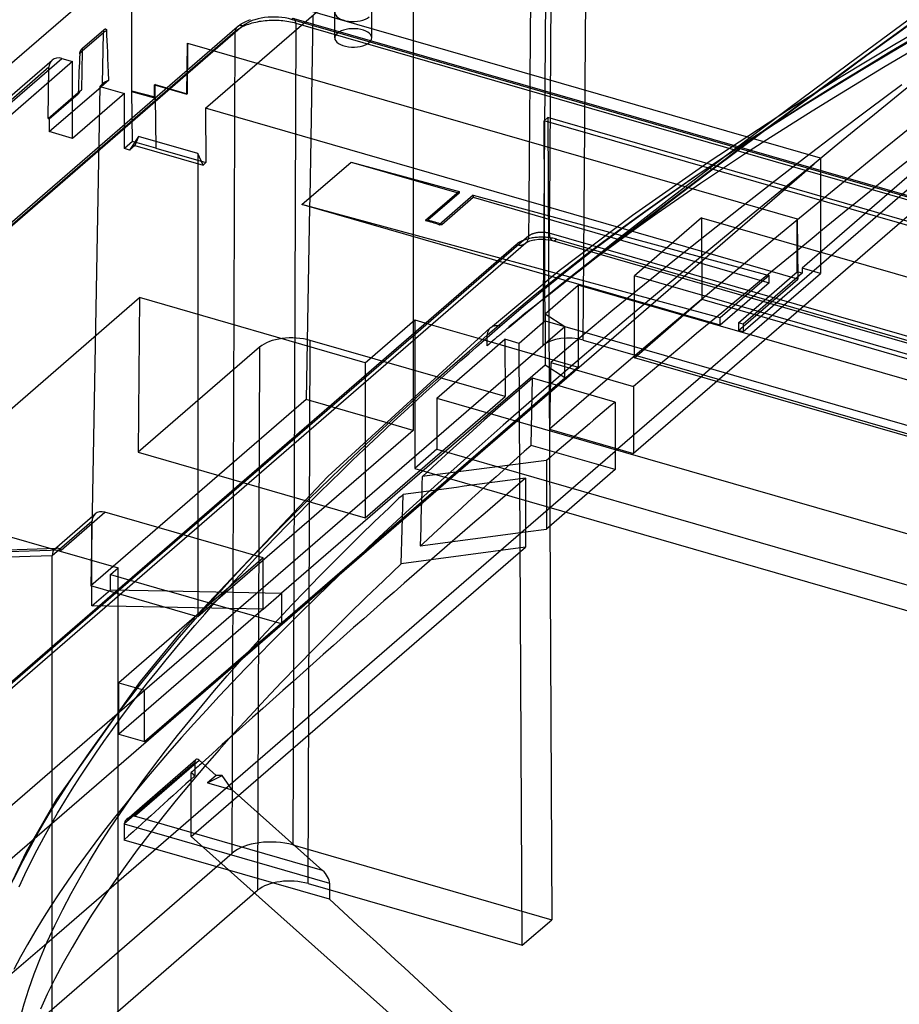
# Model space of a CAD drawing. Header units: millimetres. Extents: x -159 to 301, y 59 to 367.
# Tile 8 of 16: x -37 to 22, y 267 to 333. Entities that reach past the tile are written whole.
import ezdxf

# ---------------------------------------------------------------- set-up
doc = ezdxf.new("R2010")
doc.units = ezdxf.units.MM
doc.layers.add('MAIN-1', color=7, linetype='Continuous')
doc.layers.add('MAIN-2', color=7, linetype='Continuous')

msp = doc.modelspace()

# ---------------------------------------------------------------- linework, layer by layer
at = {"layer": 'MAIN-1'}
for p, q in [((-24.916, 327.47), (-10.885, 339.621)), ((-16.179, 332.215), (-16.179, 333.947)), ((-13.679, 332.215), (-13.679, 333.947)), ((23.992, 334.113), (21.351, 332.2)), ((-33.223, 331.516), (-31.773, 332.771)), ((-31.773, 332.771), (-31.762, 332.781)), ((-31.762, 332.781), (-31.75, 332.789)), ((-31.75, 332.789), (-31.739, 332.797)), ((-31.739, 332.797), (-31.727, 332.803)), ((-31.727, 332.803), (-31.716, 332.808)), ((-31.716, 332.808), (-31.705, 332.813)), ((-31.705, 332.813), (-31.694, 332.816)), ((-31.694, 332.816), (-31.683, 332.818)), ((-31.683, 332.818), (-31.673, 332.819)), ((-31.673, 332.819), (-31.663, 332.818)), ((-31.663, 332.818), (-31.653, 332.817)), ((-31.653, 332.817), (-31.643, 332.814)), ((-31.643, 332.814), (-31.635, 332.809)), ((-31.635, 332.809), (-31.627, 332.804)), ((-31.627, 332.804), (-31.619, 332.797)), ((-31.619, 332.797), (-31.613, 332.789)), ((-31.613, 332.789), (-31.607, 332.78)), ((-31.607, 332.78), (-31.602, 332.771)), ((-31.602, 332.771), (-31.597, 332.76)), ((-31.597, 332.76), (-31.594, 332.748)), ((-31.594, 332.748), (-31.591, 332.735)), ((-31.591, 332.735), (-31.588, 332.721)), ((-31.588, 332.721), (-31.587, 332.706)), ((21.351, 332.2), (18.711, 330.279)), ((23.338, 332.361), (21.359, 331.191)), ((-33.409, 331.128), (-33.408, 331.144)), ((-33.408, 331.144), (-33.406, 331.16)), ((-33.406, 331.16), (-33.403, 331.176)), ((-33.403, 331.176), (-33.4, 331.192)), ((-33.4, 331.192), (-33.397, 331.209)), ((-33.397, 331.209), (-33.392, 331.225)), ((-33.392, 331.225), (-33.388, 331.242)), ((-33.388, 331.242), (-33.382, 331.258)), ((-33.382, 331.258), (-33.377, 331.275)), ((-33.377, 331.275), (-33.37, 331.292)), ((-33.37, 331.292), (-33.364, 331.308)), ((-33.364, 331.308), (-33.357, 331.325)), ((-33.357, 331.325), (-33.349, 331.341)), ((-33.349, 331.341), (-33.341, 331.357)), ((-33.341, 331.357), (-33.333, 331.372)), ((-33.333, 331.372), (-33.324, 331.387)), ((-33.324, 331.387), (-33.316, 331.402)), ((-33.316, 331.402), (-33.307, 331.416)), ((-33.307, 331.416), (-33.298, 331.429)), ((-33.298, 331.429), (-33.289, 331.442)), ((-33.289, 331.442), (-33.28, 331.455)), ((-33.28, 331.455), (-33.27, 331.466)), ((-33.27, 331.466), (-33.261, 331.477)), ((-33.261, 331.477), (-33.251, 331.488)), ((-33.251, 331.488), (-33.242, 331.498)), ((-33.242, 331.498), (-33.232, 331.507)), ((-33.232, 331.507), (-33.223, 331.516)), ((21.359, 331.191), (19.393, 330.011)), ((20.91, 330.228), (22.56, 331.208)), ((-40.427, 326.257), (-35.277, 330.717)), ((-39.772, 326.367), (-34.622, 330.827)), ((-34.622, 330.827), (-33.893, 330.617)), ((18.711, 330.279), (16.075, 328.35)), ((19.277, 329.245), (20.91, 330.228)), ((19.393, 330.011), (17.44, 328.819)), ((-35.473, 325.877), (-31.971, 328.91)), ((-31.454, 329.358), (-31.971, 328.91)), ((-31.971, 328.91), (-30.391, 328.454)), ((-28.316, 329.07), (-28.351, 329.04)), ((-28.316, 329.07), (-26.145, 328.443)), ((17.668, 328.263), (19.277, 329.245)), ((22.143, 329.05), (19.947, 327.402)), ((-35.549, 326.765), (-33.512, 328.528)), ((-35.473, 326.743), (-33.515, 328.438)), ((-29.915, 328.595), (-29.886, 328.62)), ((-28.307, 328.209), (-29.886, 328.62)), ((17.44, 328.819), (15.503, 327.616)), ((16.092, 327.288), (17.668, 328.263)), ((31.26, 327.699), (4.022, 304.111)), ((15.503, 327.616), (13.584, 326.401)), ((14.553, 326.322), (16.092, 327.288)), ((19.947, 327.402), (17.755, 325.743)), ((13.584, 326.401), (11.682, 325.174)), ((13.03, 325.351), (14.553, 326.322)), ((-29.429, 325.546), (-29.689, 324.943)), ((17.755, 325.743), (15.569, 324.074)), ((-29.689, 324.943), (-30.044, 324.636)), ((-29.689, 324.943), (-25.078, 323.612)), ((-17.796, 325.415), (-17.867, 321.405)), ((11.682, 325.174), (9.801, 323.933)), ((11.52, 324.372), (13.03, 325.351)), ((10.022, 323.385), (11.52, 324.372)), ((-15.077, 323.821), (-7.767, 321.711)), ((9.801, 323.933), (7.943, 322.679)), ((15.569, 324.074), (13.389, 322.394)), ((8.539, 322.389), (10.022, 323.385)), ((7.943, 322.679), (6.108, 321.41)), ((7.07, 321.384), (8.539, 322.389)), ((13.389, 322.394), (11.218, 320.701)), ((-6.821, 321.581), (-6.822, 321.438)), ((-8.934, 319.609), (-6.822, 321.438)), ((-6.822, 321.438), (2.103, 318.862)), ((-3.038, 320.555), (-3.034, 321.154)), ((6.108, 321.41), (4.3, 320.127)), ((5.618, 320.37), (7.07, 321.384)), ((-17.877, 320.797), (-18.106, 307.758)), ((-1.672, 320.761), (-1.677, 320.185)), ((4.184, 319.348), (5.618, 320.37)), ((11.218, 320.701), (9.054, 318.997)), ((-9.127, 319.583), (-9.096, 319.588)), ((-9.096, 319.588), (-9.064, 319.592)), ((-9.064, 319.592), (-9.032, 319.596)), ((-9.032, 319.596), (-9, 319.6)), ((-9, 319.6), (-8.967, 319.605)), ((-8.967, 319.605), (-8.934, 319.609)), ((4.3, 320.127), (2.521, 318.829)), ((2.769, 318.316), (4.184, 319.348)), ((9.054, 318.997), (6.9, 317.277)), ((2.521, 318.829), (0.772, 317.515)), ((1.489, 317.36), (2.769, 318.316)), ((2.01, 317.753), (1.476, 317.335)), ((-5.064, 317.098), (-10.885, 312.057)), ((-10.885, 311.749), (-4.797, 317.021)), ((0.772, 317.515), (-0.944, 316.185)), ((0.243, 316.407), (1.489, 317.36)), ((0.946, 316.919), (0.419, 316.506)), ((1.476, 317.335), (0.946, 316.919)), ((6.9, 317.277), (4.756, 315.545)), ((-1.98, 315.689), (-1.983, 316.209)), ((-0.967, 315.46), (0.243, 316.407)), ((0.419, 316.506), (-0.105, 316.095)), ((-0.944, 316.185), (-2.625, 314.839)), ((-0.625, 315.688), (-1.141, 315.283)), ((-0.105, 316.095), (-0.625, 315.688)), ((4.756, 315.545), (2.626, 313.799)), ((-2.143, 314.52), (-0.967, 315.46)), ((-1.141, 315.283), (-1.698, 314.847)), ((-2.625, 314.839), (-4.268, 313.476)), ((-3.284, 313.586), (-2.143, 314.52)), ((-2.25, 314.415), (-2.798, 313.985)), ((-1.698, 314.847), (-2.25, 314.415)), ((-4.391, 312.668), (-3.284, 313.586)), ((-3.343, 313.554), (-3.883, 313.119)), ((-2.798, 313.985), (-3.343, 313.554)), ((2.626, 313.799), (0.513, 312.04)), ((-4.268, 313.476), (-5.872, 312.095)), ((-3.883, 313.119), (-4.419, 312.678)), ((-9.647, 312.821), (-6.478, 311.906)), ((-5.865, 312.249), (-5.874, 312.199)), ((-5.853, 312.299), (-5.865, 312.249)), ((-5.837, 312.348), (-5.853, 312.299)), ((-5.818, 312.396), (-5.837, 312.348)), ((-5.796, 312.442), (-5.818, 312.396)), ((-5.771, 312.486), (-5.796, 312.442)), ((-5.742, 312.527), (-5.771, 312.486)), ((-5.71, 312.566), (-5.742, 312.527)), ((-5.675, 312.602), (-5.71, 312.566)), ((-5.674, 312.603), (-5.675, 312.602)), ((-5.673, 312.603), (-5.674, 312.603)), ((-5.672, 312.604), (-5.673, 312.603)), ((-5.671, 312.605), (-5.672, 312.604)), ((-5.672, 312.604), (-5.672, 312.604)), ((-5.67, 312.606), (-5.671, 312.605)), ((-4.99, 312.165), (-4.891, 312.251)), ((-4.891, 312.251), (-4.791, 312.334)), ((-4.791, 312.334), (-4.692, 312.416)), ((-4.692, 312.416), (-4.592, 312.498)), ((-4.592, 312.498), (-4.492, 312.582)), ((-4.492, 312.582), (-4.392, 312.667)), ((-4.42, 312.677), (-4.421, 312.676)), ((-4.421, 312.676), (-4.421, 312.676)), ((-4.419, 312.677), (-4.42, 312.677)), ((-4.42, 312.677), (-4.42, 312.677)), ((-4.42, 312.677), (-4.42, 312.677)), ((-4.419, 312.678), (-4.419, 312.677)), ((-7.08, 311.069), (-5.892, 312.101)), ((-5.888, 311.399), (-5.882, 312.098)), ((-5.88, 312.148), (-5.882, 312.098)), ((-5.874, 312.199), (-5.88, 312.148)), ((-5.622, 311.615), (-5.747, 311.505)), ((-5.496, 311.726), (-5.622, 311.615)), ((-5.37, 311.838), (-5.496, 311.726)), ((-5.244, 311.95), (-5.37, 311.838)), ((-5.117, 312.058), (-5.244, 311.95)), ((-4.99, 312.165), (-5.117, 312.058)), ((0.513, 312.04), (-1.58, 310.27)), ((-8.223, 310.064), (-7.08, 311.069)), ((-5.747, 311.505), (-5.872, 311.395)), ((-1.58, 310.27), (-1.584, 310.035)), ((-1.58, 310.27), (4.022, 308.652)), ((-9.322, 309.089), (-8.223, 310.064)), ((-1.592, 309.565), (-1.596, 309.331)), ((-1.588, 309.8), (-1.592, 309.565)), ((-1.584, 310.035), (-1.588, 309.8)), ((-10.375, 308.144), (-9.322, 309.089)), ((-2.815, 309.211), (-3.899, 308.272)), ((2.772, 307.598), (-2.815, 309.211)), ((-1.6, 309.096), (-1.605, 308.861)), ((-1.596, 309.331), (-1.6, 309.096)), ((-3.899, 308.272), (-4.977, 307.329)), ((4.022, 308.652), (4.022, 304.111)), ((-18.106, 307.758), (-32.654, 295.159)), ((-12.797, 306.225), (-18.106, 307.758)), ((-11.383, 307.23), (-10.375, 308.144)), ((2.772, 307.598), (2.772, 303.028)), ((-12.344, 306.348), (-11.383, 307.23)), ((-4.977, 307.329), (-6.048, 306.382)), ((-13.26, 305.5), (-12.344, 306.348)), ((-6.048, 306.382), (-7.114, 305.43)), ((-14.131, 304.684), (-13.26, 305.5)), ((-7.114, 305.43), (-8.173, 304.475)), ((-14.958, 303.9), (-14.131, 304.684)), ((-8.173, 304.475), (-9.226, 303.515)), ((2.772, 304.472), (4.022, 304.111)), ((2.772, 304.278), (2.94, 304.423)), ((-15.747, 303.146), (-14.958, 303.9)), ((-1.873, 303.65), (-1.873, 299.005)), ((-16.497, 302.421), (-15.747, 303.146)), ((-9.226, 303.515), (-10.273, 302.55)), ((2.772, 303.028), (-1.873, 299.005)), ((-17.213, 301.722), (-16.497, 302.421)), ((-10.277, 302.378), (-10.282, 302.205)), ((-10.273, 302.55), (-10.277, 302.378)), ((-3.287, 302.44), (-3.287, 297.78)), ((-17.897, 301.048), (-17.213, 301.722)), ((-10.296, 301.688), (-10.301, 301.515)), ((-10.291, 301.86), (-10.296, 301.688)), ((-10.287, 302.033), (-10.291, 301.86)), ((-10.282, 302.205), (-10.287, 302.033)), ((-18.551, 300.398), (-17.897, 301.048)), ((-11.974, 300.955), (-12.112, 300.824)), ((-11.836, 301.086), (-11.974, 300.955)), ((-11.698, 301.217), (-11.836, 301.086)), ((-11.559, 301.348), (-11.698, 301.217)), ((-19.18, 299.767), (-18.551, 300.398)), ((-13.485, 299.511), (-12.526, 300.431)), ((-12.388, 300.562), (-12.526, 300.431)), ((-12.25, 300.693), (-12.388, 300.562)), ((-12.112, 300.824), (-12.25, 300.693)), ((-19.788, 299.151), (-19.18, 299.767)), ((-20.38, 298.545), (-19.788, 299.151)), ((-14.437, 298.586), (-13.485, 299.511)), ((-3.287, 298.816), (-1.873, 299.005)), ((-20.961, 297.944), (-20.38, 298.545)), ((-15.381, 297.656), (-14.437, 298.586)), ((-22.67, 280.994), (-3.287, 297.78)), ((-21.535, 297.345), (-20.961, 297.944)), ((-16.316, 296.722), (-15.381, 297.656)), ((-22.107, 296.743), (-21.535, 297.345)), ((-22.68, 296.133), (-22.107, 296.743)), ((-17.242, 295.785), (-16.316, 296.722)), ((-23.255, 295.513), (-22.68, 296.133)), ((-18.159, 294.842), (-17.242, 295.785)), ((-23.834, 294.883), (-23.255, 295.513)), ((-30.962, 294.67), (-85.814, 247.167)), ((-85.547, 247.09), (-30.695, 294.593)), ((-25.007, 293.583), (-24.418, 294.24)), ((-24.418, 294.24), (-23.834, 294.883)), ((-19.067, 293.895), (-18.159, 294.842)), ((-25.604, 292.91), (-25.007, 293.583)), ((-19.966, 292.942), (-19.067, 293.895)), ((-26.207, 292.219), (-25.604, 292.91)), ((-20.854, 291.984), (-19.966, 292.942)), ((-25.825, 292.89), (-30.77, 288.608)), ((-26.819, 291.509), (-26.207, 292.219)), ((-21.731, 291.022), (-20.854, 291.984)), ((-27.44, 290.777), (-26.819, 291.509)), ((-22.595, 290.056), (-21.731, 291.022)), ((-28.071, 290.02), (-27.44, 290.777)), ((-28.714, 289.235), (-28.071, 290.02)), ((-23.45, 289.081), (-22.595, 290.056)), ((-29.368, 288.421), (-28.714, 289.235)), ((-24.301, 288.092), (-23.45, 289.081)), ((-30.77, 288.608), (-29.653, 288.286)), ((-30.034, 287.575), (-29.368, 288.421)), ((-25.144, 287.09), (-24.301, 288.092)), ((-30.712, 286.696), (-30.034, 287.575)), ((-25.978, 286.075), (-25.144, 287.09)), ((-31.394, 285.788), (-30.712, 286.696)), ((-32.076, 284.857), (-31.394, 285.788)), ((-26.801, 285.049), (-25.978, 286.075)), ((-27.611, 284.013), (-26.801, 285.049)), ((-32.75, 283.91), (-32.076, 284.857)), ((-33.411, 282.954), (-32.75, 283.91)), ((-28.405, 282.967), (-27.611, 284.013)), ((-34.053, 281.994), (-33.411, 282.954)), ((-30.235, 279.382), (-25.563, 283.428)), ((-29.718, 279.601), (-25.348, 283.385)), ((-29.183, 281.912), (-28.405, 282.967)), ((-25.348, 283.385), (-24.194, 282.355)), ((-24.194, 282.355), (-24.768, 281.858)), ((-24.768, 281.858), (-23.785, 282.349)), ((-23.785, 282.349), (-24.194, 282.355)), ((-23.098, 281.376), (-23.785, 282.349)), ((-34.672, 281.038), (-34.053, 281.994)), ((-29.943, 280.85), (-29.183, 281.912)), ((-24.768, 281.858), (-23.098, 281.376)), ((-35.264, 280.087), (-34.672, 281.038)), ((-29.667, 281.239), (-30.37, 280.374)), ((-23.098, 281.376), (-16.998, 275.929)), ((-30.37, 280.374), (-31.058, 279.509)), ((-30.681, 279.781), (-29.943, 280.85)), ((-35.833, 279.138), (-35.264, 280.087)), ((-31.396, 278.707), (-30.681, 279.781)), ((-16.998, 275.929), (-29.718, 279.601)), ((-36.379, 278.189), (-35.833, 279.138)), ((-31.058, 279.509), (-31.729, 278.644)), ((-30.401, 279.076), (-30.401, 277.985)), ((-30.401, 279.076), (-16.52, 275.069)), ((-31.729, 278.644), (-32.384, 277.78)), ((-32.087, 277.628), (-31.396, 278.707)), ((-36.903, 277.234), (-36.379, 278.189)), ((-32.384, 277.78), (-33.021, 276.918)), ((-32.751, 276.545), (-32.087, 277.628)), ((-16.52, 273.978), (-30.401, 277.985)), ((-37.407, 276.271), (-36.903, 277.234)), ((-37.89, 275.295), (-37.407, 276.271)), ((-33.021, 276.918), (-33.64, 276.056)), ((-33.386, 275.459), (-32.751, 276.545)), ((-33.64, 276.056), (-34.24, 275.197)), ((-34.24, 275.197), (-34.82, 274.338)), ((-33.99, 274.371), (-33.386, 275.459)), ((-16.52, 275.069), (-16.52, 273.978)), ((-34.82, 274.338), (-35.381, 273.482)), ((-34.562, 273.283), (-33.99, 274.371)), ((-35.381, 273.482), (-35.92, 272.629)), ((-35.099, 272.194), (-34.562, 273.283)), ((-35.92, 272.629), (-36.437, 271.778)), ((-36.437, 271.778), (-36.933, 270.929)), ((-35.6, 271.107), (-35.099, 272.194)), ((-37.989, 268.978), (-35.643, 271.01)), ((-36.062, 270.021), (-35.6, 271.107)), ((-36.933, 270.929), (-37.405, 270.084)), ((-37.405, 270.084), (-37.853, 269.241)), ((-36.481, 268.947), (-36.062, 270.021)), ((-36.848, 267.907), (-36.481, 268.947)), ((-37.166, 266.904), (-36.848, 267.907)), ((-37.437, 265.935), (-37.166, 266.904))]:
    msp.add_line(p, q, dxfattribs=at)
for centre, major_axis, ratio, start_param, end_param in [((-14.929, 333.947), (1.25, 0), 0.5, 3.1415, 5.759587), ((-31.773, 235.033), (0.009, 99.248), 0.010075, -0.316291, -0.178381), ((-14.929, 332.215), (-1.25, 0), 0.5, -0.000093, 2.617994), ((-14.929, 332.215), (-1.25, 0), 0.5, 2.617994, 3.141498), ((-34.622, 329.961), (0.655, -0.756), 0.750001, 2.28452, 3.141643), ((-33.223, 233.777), (0.009, 99.248), 0.010075, 0.195849, 0.30522), ((-7.352, -1140.765), (-461.073, -1597.206), 0.433013, -2.600059, -2.567273), ((-7.352, -1140.765), (-461.073, -1597.206), 0.433013, -2.565769, -2.560181), ((-16.841, -2577.675), (2930.513, 1570.454), 0.836516, 1.144707, 1.147323), ((-7.352, -1140.765), (-461.073, -1597.206), 0.433013, -2.558479, -2.532186), ((-14.391, -2578.41), (2930.542, 1570.47), 0.836516, 1.145911, 1.148486), ((-25.348, 282.952), (-0.181, 0.495), 0.442291, -0.690409, 0.164958), ((-29.718, 279.168), (-0.677, -0.149), 0.61584, -1.705331, -0.84997), ((-29.718, 279.168), (-0.677, -0.149), 0.61584, -0.84997, -0.134537), ((-16.998, 275.496), (0.416, -0.584), 0.402041, 0.514183, 2.084977), ((-61.209, -5184.023), (1711.704, -6114.008), 0.423101, 2.536121, 2.542632)]:
    msp.add_ellipse(centre, major_axis=major_axis, ratio=ratio, start_param=start_param, end_param=end_param, dxfattribs=at)
at = {"layer": 'MAIN-2'}
for p, q in [((-3.034, 321.154), (-2.748, 359.414)), ((0.613, 311.786), (0.946, 356.371)), ((-1.785, 356.005), (-2.119, 311.42)), ((-1.409, 356.036), (-1.672, 320.761)), ((46.15, 342.415), (11.422, 312.339)), ((43.638, 341.105), (15.4, 316.651)), ((-10.885, 339.621), (-10.885, 305.673)), ((-29.915, 337.526), (-118.659, 260.671)), ((16.644, 324.086), (-29.915, 337.526)), ((-29.915, 337.526), (-29.915, 328.595)), ((-18.932, 333.525), (298.789, 241.807)), ((-17.65, 333.763), (-17.796, 325.415)), ((25.33, 333.911), (21.669, 331.761)), ((21.923, 332.589), (24.053, 334.133)), ((-51.597, 307.998), (-22.77, 332.963)), ((-22.377, 333.029), (-51.204, 308.064)), ((-22.77, 332.963), (-22.688, 333.03)), ((-22.688, 333.03), (-22.599, 333.096)), ((-22.671, 332.832), (-22.586, 332.884)), ((-22.599, 333.096), (-22.503, 333.16)), ((-22.586, 332.884), (-22.497, 332.935)), ((-22.503, 333.16), (-22.4, 333.222)), ((-22.497, 332.935), (-22.403, 332.984)), ((-22.403, 332.984), (-22.305, 333.03)), ((-22.4, 333.222), (-22.37, 333.239)), ((-22.37, 333.239), (-22.181, 333.335)), ((-22.305, 333.03), (-22.203, 333.074)), ((-22.203, 333.074), (-22.097, 333.116)), ((-22.181, 333.335), (-21.974, 333.422)), ((-22.097, 333.116), (-21.987, 333.155)), ((-21.987, 333.155), (-21.874, 333.192)), ((-21.974, 333.422), (-21.862, 333.463)), ((-21.874, 333.192), (-21.758, 333.226)), ((-21.758, 333.226), (-21.639, 333.258)), ((-21.639, 333.258), (-21.517, 333.286)), ((-21.517, 333.286), (-21.393, 333.312)), ((-21.393, 333.312), (-21.267, 333.336)), ((-21.267, 333.336), (-21.138, 333.356)), ((-21.138, 333.356), (-21.008, 333.373)), ((-21.008, 333.373), (-20.877, 333.388)), ((-20.877, 333.388), (-20.744, 333.399)), ((-20.744, 333.399), (-20.611, 333.408)), ((-20.611, 333.408), (-20.477, 333.413)), ((-20.477, 333.413), (-20.342, 333.415)), ((-20.342, 333.415), (-20.208, 333.415)), ((-20.208, 333.415), (-20.073, 333.411)), ((-20.073, 333.411), (-19.939, 333.405)), ((-19.939, 333.405), (-19.806, 333.395)), ((-19.806, 333.395), (-19.674, 333.382)), ((-19.674, 333.382), (-19.543, 333.367)), ((-19.543, 333.367), (-19.414, 333.348)), ((-19.414, 333.348), (-19.286, 333.327)), ((-19.286, 333.327), (-19.16, 333.302)), ((-19.16, 333.302), (-19.037, 333.275)), ((298.623, 241.75), (-19.098, 333.468)), ((-19.037, 333.275), (-18.916, 333.246)), ((-18.798, 333.213), (-19.005, 277.648)), ((-18.916, 333.246), (-18.798, 333.213)), ((-18.798, 333.213), (263.65, 251.676)), ((18.538, 330.464), (22.576, 333.432)), ((-51.724, 307.699), (-22.896, 332.663)), ((-31.803, 332.569), (-33.253, 331.313)), ((-31.864, 329.107), (-31.803, 332.569)), ((-31.771, 332.595), (-31.803, 332.569)), ((-31.803, 332.569), (-31.803, 332.569)), ((-31.803, 332.569), (-31.803, 332.569)), ((-31.803, 332.569), (-31.803, 332.569)), ((-31.803, 332.569), (-31.803, 332.569)), ((-31.803, 332.569), (-31.803, 332.569)), ((-31.803, 332.569), (-31.803, 332.569)), ((-31.737, 332.621), (-31.771, 332.595)), ((-31.701, 332.644), (-31.737, 332.621)), ((-31.665, 332.666), (-31.701, 332.644)), ((-31.626, 332.687), (-31.665, 332.666)), ((-31.587, 332.706), (-31.626, 332.687)), ((-23.103, 277.099), (-22.896, 332.663)), ((-22.896, 332.663), (-22.826, 332.721)), ((-22.826, 332.721), (-22.751, 332.777)), ((-22.751, 332.777), (-22.671, 332.832)), ((19.79, 331.039), (21.923, 332.589)), ((21.326, 331.263), (23.241, 332.403)), ((-26.18, 328.413), (-26.119, 331.87)), ((-26.119, 331.87), (-26.145, 328.443)), ((-26.119, 331.87), (15.08, 319.977)), ((21.669, 331.761), (18.054, 329.575)), ((-33.409, 331.128), (-33.387, 331.163)), ((-33.387, 331.163), (-33.363, 331.196)), ((-33.363, 331.196), (-33.338, 331.227)), ((-33.338, 331.227), (-33.311, 331.257)), ((-33.311, 331.257), (-33.283, 331.286)), ((-33.253, 331.313), (-33.299, 328.713)), ((-33.283, 331.286), (-33.253, 331.313)), ((-33.253, 331.313), (-33.253, 331.313)), ((-33.253, 331.313), (-33.253, 331.313)), ((-33.253, 331.313), (-33.253, 331.313)), ((-33.253, 331.313), (-33.253, 331.313)), ((-33.253, 331.313), (-33.253, 331.313)), ((-33.253, 331.313), (-33.253, 331.313)), ((17.656, 329.48), (19.79, 331.039)), ((19.425, 330.112), (21.326, 331.263)), ((-35.488, 330.226), (-40.638, 325.766)), ((-33.893, 330.617), (-39.043, 326.157)), ((-35.549, 326.765), (-35.488, 330.226)), ((-33.893, 325.421), (-33.893, 330.617)), ((14.506, 327.467), (18.538, 330.464)), ((18.054, 329.575), (14.491, 327.352)), ((17.537, 328.951), (19.425, 330.112)), ((-32.061, 328.936), (-32.654, 295.159)), ((-31.864, 329.107), (-32.061, 328.936)), ((-31.971, 328.91), (-32.061, 328.936)), ((-28.351, 329.04), (-26.18, 328.413)), ((-28.351, 328.171), (-28.351, 329.04)), ((-28.307, 328.209), (-28.316, 329.07)), ((15.521, 327.913), (17.656, 329.48)), ((15.665, 327.78), (17.537, 328.951)), ((22.996, 329.245), (21.646, 328.146)), ((-30.391, 328.454), (-33.893, 325.421)), ((-33.512, 328.528), (-33.299, 328.713)), ((-30.391, 324.736), (-30.391, 328.454)), ((-29.915, 328.595), (-28.351, 328.171)), ((-29.852, 325.203), (-29.886, 328.62)), ((-28.309, 328.208), (-28.351, 328.171)), ((-28.309, 328.208), (-28.272, 324.765)), ((-26.145, 328.443), (-26.18, 328.413)), ((16.075, 328.35), (13.782, 326.66)), ((13.387, 326.337), (15.521, 327.913)), ((13.809, 326.597), (15.665, 327.78)), ((21.646, 328.146), (20.291, 327.042)), ((-24.916, 327.47), (-24.878, 323.785)), ((15.122, 315.913), (-24.916, 327.47)), ((14.491, 327.352), (9.117, 323.837)), ((10.488, 324.439), (14.506, 327.467)), ((20.291, 327.042), (18.933, 325.935)), ((23.789, 327.024), (20.919, 324.683)), ((-35.549, 326.765), (-35.473, 326.743)), ((-35.473, 326.743), (-35.473, 325.877)), ((-2.035, 326.617), (-1.785, 326.834)), ((-1.983, 316.209), (-2.035, 326.617)), ((263.699, 249.906), (-2.035, 326.617)), ((-1.785, 326.834), (-1.511, 272.598)), ((263.691, 250.197), (-1.785, 326.834)), ((11.255, 324.753), (13.387, 326.337)), ((13.782, 326.66), (11.495, 324.962)), ((11.971, 325.403), (13.809, 326.597)), ((-33.893, 325.421), (-35.473, 325.877)), ((-29.429, 325.546), (-30.044, 324.636)), ((-25.433, 324.392), (-29.429, 325.546)), ((18.933, 325.935), (17.573, 324.824)), ((-29.852, 325.203), (-30.391, 324.736)), ((-28.272, 324.765), (-29.852, 325.203)), ((11.495, 324.962), (9.216, 323.257)), ((10.152, 324.197), (11.971, 325.403)), ((-30.044, 324.636), (-30.391, 324.736)), ((-28.272, 324.765), (-24.878, 323.785)), ((-25.433, 324.392), (-25.433, 293.074)), ((-25.078, 323.612), (-25.433, 324.392)), ((6.495, 321.378), (10.488, 324.439)), ((8.355, 322.978), (10.152, 324.197)), ((9.126, 323.159), (11.255, 324.753)), ((17.573, 324.824), (16.21, 323.71)), ((20.919, 324.683), (18.064, 322.35)), ((-24.878, 323.785), (-25.078, 323.612)), ((-18.395, 320.947), (-15.077, 323.821)), ((-15.547, 296.208), (16.21, 323.71)), ((-15.077, 323.821), (-7.77, 321.838)), ((9.117, 323.837), (3.935, 320.212)), ((16.21, 323.71), (13.839, 321.766)), ((16.21, 323.71), (16.644, 324.086)), ((16.644, 324.086), (16.644, 316.291)), ((6.582, 321.745), (8.355, 322.978)), ((9.216, 323.257), (6.947, 321.544)), ((7.001, 321.555), (9.126, 323.159)), ((18.064, 322.35), (15.227, 320.02)), ((-7.77, 321.838), (-10.054, 319.86)), ((-7.767, 321.711), (-9.879, 319.882)), ((-6.821, 321.581), (-9.127, 319.583)), ((-7.77, 321.838), (-7.767, 321.711)), ((-6.821, 321.581), (13.176, 316.156)), ((6.947, 321.544), (4.689, 319.822)), ((4.834, 320.5), (6.582, 321.745)), ((4.882, 319.941), (7.001, 321.555)), ((13.839, 321.766), (11.468, 319.814)), ((9.864, 312.789), (-18.395, 320.947)), ((9.859, 313.284), (-18.395, 320.947)), ((-17.867, 321.405), (-17.877, 320.797)), ((2.534, 318.283), (6.495, 321.378)), ((-3.051, 318.841), (-3.038, 320.555)), ((3.935, 320.212), (-1.008, 316.467)), ((3.114, 319.24), (4.834, 320.5)), ((-10.054, 319.86), (-10.026, 319.864)), ((-10.026, 319.864), (-9.997, 319.867)), ((-9.997, 319.867), (-9.968, 319.871)), ((-9.968, 319.871), (-9.938, 319.875)), ((-9.938, 319.875), (-9.909, 319.878)), ((-9.909, 319.878), (-9.879, 319.882)), ((-1.677, 320.185), (-1.685, 319.024)), ((4.689, 319.822), (2.445, 318.091)), ((2.769, 318.316), (4.882, 319.941)), ((8.606, 320.061), (4.073, 316.135)), ((8.606, 320.061), (8.634, 314.542)), ((8.606, 320.061), (35.106, 312.411)), ((11.468, 319.814), (9.101, 317.856)), ((15.227, 320.02), (12.402, 317.688)), ((15.08, 316.392), (15.08, 319.977)), ((15.08, 319.977), (15.122, 315.913)), ((-3.028, 318.86), (-3.003, 318.878)), ((-3.003, 318.878), (-2.976, 318.895)), ((-2.976, 318.895), (-2.948, 318.912)), ((-2.948, 318.912), (-2.918, 318.929)), ((-2.918, 318.929), (-2.887, 318.944)), ((-2.887, 318.944), (-2.854, 318.959)), ((-2.854, 318.959), (-2.82, 318.973)), ((-2.82, 318.973), (-2.785, 318.987)), ((-2.785, 318.987), (-2.748, 319)), ((-2.748, 319), (-2.711, 319.012)), ((-2.711, 319.012), (-2.672, 319.023)), ((-2.672, 319.023), (-2.632, 319.033)), ((-2.632, 319.033), (-2.592, 319.042)), ((-2.592, 319.042), (-2.55, 319.051)), ((-2.55, 319.051), (-2.508, 319.058)), ((-2.508, 319.058), (-2.466, 319.065)), ((-2.466, 319.065), (-2.422, 319.071)), ((-2.422, 319.071), (-2.379, 319.076)), ((-2.379, 319.076), (-2.335, 319.08)), ((-2.335, 319.08), (-2.29, 319.083)), ((-2.29, 319.083), (-2.245, 319.085)), ((-2.245, 319.085), (-2.201, 319.086)), ((-2.201, 319.086), (-2.156, 319.086)), ((-2.156, 319.086), (-2.111, 319.085)), ((-2.111, 319.085), (-2.066, 319.083)), ((-2.066, 319.083), (-2.022, 319.08)), ((-2.022, 319.08), (-1.978, 319.077)), ((-1.978, 319.077), (-1.934, 319.072)), ((-1.934, 319.072), (-1.891, 319.066)), ((-1.891, 319.066), (-1.848, 319.06)), ((-1.848, 319.06), (-1.806, 319.052)), ((-1.806, 319.052), (-1.765, 319.044)), ((-1.765, 319.044), (-1.725, 319.034)), ((-1.725, 319.034), (-1.685, 319.024)), ((258.005, 244.058), (-1.685, 319.024)), ((1.423, 317.966), (3.114, 319.24)), ((-132.969, 206.479), (-3.917, 318.24)), ((-3.051, 318.841), (-5.064, 317.098)), ((-4.797, 317.021), (-3.262, 318.351)), ((-3.868, 318.281), (-3.917, 318.24)), ((-3.816, 318.319), (-3.868, 318.281)), ((-3.762, 318.356), (-3.816, 318.319)), ((-3.705, 318.391), (-3.762, 318.356)), ((-3.645, 318.425), (-3.705, 318.391)), ((-3.582, 318.456), (-3.645, 318.425)), ((-3.517, 318.487), (-3.582, 318.456)), ((-3.45, 318.515), (-3.517, 318.487)), ((-3.38, 318.542), (-3.45, 318.515)), ((-3.307, 318.568), (-3.38, 318.542)), ((-3.233, 318.592), (-3.307, 318.568)), ((-3.262, 318.351), (-3.233, 318.373)), ((-3.156, 318.614), (-3.233, 318.592)), ((-3.233, 318.373), (-3.171, 318.41)), ((-3.171, 318.41), (-3.091, 318.447)), ((-3.077, 318.635), (-3.156, 318.614)), ((-3.091, 318.447), (-2.989, 318.486)), ((-2.997, 318.654), (-3.077, 318.635)), ((-3.051, 318.841), (-3.028, 318.86)), ((-2.914, 318.671), (-2.997, 318.654)), ((-2.989, 318.486), (-2.723, 318.556)), ((-2.831, 318.687), (-2.914, 318.671)), ((-2.746, 318.7), (-2.831, 318.687)), ((-2.66, 318.712), (-2.746, 318.7)), ((-2.723, 318.556), (-2.659, 318.568)), ((-2.573, 318.721), (-2.66, 318.712)), ((-2.659, 318.568), (-2.408, 318.598)), ((-2.485, 318.729), (-2.573, 318.721)), ((-2.396, 318.735), (-2.485, 318.729)), ((-2.408, 318.598), (-2.073, 318.604)), ((-2.308, 318.738), (-2.396, 318.735)), ((-2.219, 318.74), (-2.308, 318.738)), ((-2.13, 318.74), (-2.219, 318.74)), ((-2.041, 318.738), (-2.13, 318.74)), ((-2.073, 318.604), (-1.748, 318.574)), ((-1.953, 318.734), (-2.041, 318.738)), ((-1.865, 318.728), (-1.953, 318.734)), ((-1.778, 318.72), (-1.865, 318.728)), ((-1.692, 318.71), (-1.778, 318.72)), ((-1.748, 318.574), (-1.674, 318.561)), ((-1.606, 318.698), (-1.692, 318.71)), ((-1.674, 318.561), (-1.463, 318.512)), ((-1.521, 318.684), (-1.606, 318.698)), ((-1.436, 318.668), (-1.521, 318.684)), ((-1.463, 318.512), (79.311, 295.194)), ((-1.352, 318.65), (-1.436, 318.668)), ((-1.268, 318.629), (-1.352, 318.65)), ((-1.186, 318.606), (-1.268, 318.629)), ((-1.186, 318.606), (78.354, 295.645)), ((1.365, 317.356), (2.534, 318.283)), ((2.103, 318.862), (13.182, 315.663)), ((2.476, 318.212), (2.468, 318.196)), ((2.485, 318.227), (2.476, 318.212)), ((2.495, 318.242), (2.485, 318.227)), ((2.506, 318.256), (2.495, 318.242)), ((2.518, 318.269), (2.506, 318.256)), ((2.531, 318.28), (2.518, 318.269)), ((2.545, 318.291), (2.531, 318.28)), ((2.56, 318.3), (2.545, 318.291)), ((2.575, 318.308), (2.56, 318.3)), ((2.591, 318.315), (2.575, 318.308)), ((2.608, 318.321), (2.591, 318.315)), ((2.626, 318.325), (2.608, 318.321)), ((2.643, 318.328), (2.626, 318.325)), ((2.661, 318.33), (2.643, 318.328)), ((2.68, 318.331), (2.661, 318.33)), ((2.698, 318.33), (2.68, 318.331)), ((2.716, 318.328), (2.698, 318.33)), ((2.734, 318.325), (2.716, 318.328)), ((2.751, 318.321), (2.734, 318.325)), ((2.769, 318.316), (2.751, 318.321)), ((-0.237, 316.676), (1.423, 317.966)), ((2.082, 317.809), (2.01, 317.753)), ((2.155, 317.865), (2.082, 317.809)), ((2.227, 317.922), (2.155, 317.865)), ((2.3, 317.978), (2.227, 317.922)), ((2.372, 318.035), (2.3, 317.978)), ((2.445, 318.091), (2.372, 318.035)), ((2.446, 318.109), (2.445, 318.091)), ((2.448, 318.127), (2.446, 318.109)), ((2.451, 318.144), (2.448, 318.127)), ((2.456, 318.162), (2.451, 318.144)), ((2.461, 318.179), (2.456, 318.162)), ((2.468, 318.196), (2.461, 318.179)), ((9.101, 317.856), (6.742, 315.892)), ((12.402, 317.688), (9.586, 315.347)), ((0.2, 316.426), (1.365, 317.356)), ((-1.008, 316.467), (-5.659, 312.595)), ((-1.863, 315.372), (-0.237, 316.676)), ((-0.96, 315.492), (0.2, 316.426)), ((2.94, 304.423), (16.644, 316.291)), ((11.102, 312.947), (15.08, 316.392)), ((15.4, 316.305), (11.422, 312.86)), ((15.4, 316.305), (15.08, 316.392)), ((15.4, 316.651), (15.4, 316.305)), ((16.644, 316.291), (15.4, 316.651)), ((-1.967, 313.08), (-1.98, 315.689)), ((30.574, 308.485), (4.073, 316.135)), ((4.073, 310.593), (4.073, 316.135)), ((6.742, 315.892), (4.395, 313.923)), ((13.176, 316.156), (9.859, 313.284)), ((13.182, 315.663), (9.864, 312.789)), ((11.102, 312.432), (15.122, 315.913)), ((13.182, 315.663), (13.176, 316.156)), ((-3.453, 314.051), (-1.863, 315.372)), ((-2.116, 314.555), (-0.96, 315.492)), ((-1.966, 313.553), (0.28, 315.498)), ((73.449, 294.376), (0.28, 315.498)), ((0.28, 315.498), (0.28, 309.955)), ((9.586, 315.347), (6.776, 312.99)), ((-45.553, 300.636), (-29.368, 314.653)), ((-29.368, 314.653), (-29.459, 304.201)), ((-14.117, 310.25), (-29.368, 314.653)), ((-3.267, 313.614), (-2.116, 314.555)), ((4.073, 310.593), (8.634, 314.542)), ((8.634, 314.542), (35.134, 306.892)), ((-5.005, 312.715), (-3.453, 314.051)), ((-4.413, 312.67), (-3.267, 313.614)), ((-1.966, 313.553), (-0.638, 312.703)), ((-1.966, 313.553), (-1.966, 310.089)), ((4.395, 313.923), (2.064, 311.952)), ((-14.117, 310.25), (-10.773, 313.146)), ((-10.773, 313.146), (-9.647, 312.821)), ((-10.773, 313.146), (-10.773, 303.1)), ((-1.967, 313.08), (-3.717, 311.564)), ((-1.967, 313.08), (75.542, 290.705)), ((6.776, 312.99), (3.966, 310.609)), ((9.864, 312.789), (9.859, 313.284)), ((11.102, 312.947), (11.102, 312.432)), ((11.422, 312.86), (11.102, 312.947)), ((-5.676, 312.603), (-16.636, 302.571)), ((-6.066, 311.792), (-5.536, 312.254)), ((-5.669, 312.607), (-5.67, 312.606)), ((-5.67, 312.606), (-5.67, 312.606)), ((-5.67, 312.606), (-5.67, 312.606)), ((-5.67, 312.606), (-5.67, 312.606)), ((-5.67, 312.606), (-5.67, 312.606)), ((-5.632, 312.637), (-5.669, 312.607)), ((-5.669, 312.607), (-5.669, 312.607)), ((-5.593, 312.663), (-5.632, 312.637)), ((-5.55, 312.687), (-5.593, 312.663)), ((-5.506, 312.706), (-5.55, 312.687)), ((-5.536, 312.254), (-5.005, 312.715)), ((-5.459, 312.723), (-5.506, 312.706)), ((-5.41, 312.735), (-5.459, 312.723)), ((-5.361, 312.744), (-5.41, 312.735)), ((-5.31, 312.75), (-5.361, 312.744)), ((-5.258, 312.751), (-5.31, 312.75)), ((-5.206, 312.75), (-5.258, 312.751)), ((-5.154, 312.745), (-5.206, 312.75)), ((-5.103, 312.738), (-5.154, 312.745)), ((-5.053, 312.727), (-5.103, 312.738)), ((-5.005, 312.715), (-5.053, 312.727)), ((-2.119, 311.42), (-0.638, 312.703)), ((-0.638, 309.239), (-0.638, 312.703)), ((11.422, 312.339), (11.102, 312.432)), ((11.422, 312.86), (11.422, 312.339)), ((-10.885, 312.057), (-30.962, 294.67)), ((-30.695, 294.593), (-10.885, 311.749)), ((-17.974, 275.041), (-17.837, 311.766)), ((-4.659, 307.962), (-17.837, 311.766)), ((-9.273, 307.863), (-4.679, 311.842)), ((-6.595, 311.33), (-6.066, 311.792)), ((-6.478, 311.906), (0.28, 309.955)), ((-3.717, 311.564), (-4.679, 311.842)), ((-4.679, 311.842), (-4.659, 307.962)), ((-3.511, 270.866), (-3.717, 311.564)), ((2.064, 311.952), (-0.247, 309.978)), ((0.613, 311.786), (78.105, 289.416)), ((-21.252, 311.308), (-29.459, 304.201)), ((-29.038, 288.108), (-2.119, 311.42)), ((-21.252, 311.308), (-21.389, 274.584)), ((-7.122, 310.866), (-6.595, 311.33)), ((-14.117, 310.25), (-14.117, 299.772)), ((-8.173, 309.936), (-7.648, 310.401)), ((-7.648, 310.401), (-7.122, 310.866)), ((3.966, 310.609), (1.153, 308.197)), ((30.574, 302.943), (4.073, 310.593)), ((-1.966, 310.089), (-19.77, 294.67)), ((0.28, 309.955), (-19.77, 292.592)), ((-9.197, 309.021), (-8.173, 309.936)), ((-0.247, 309.978), (-2.535, 308.004)), ((-0.638, 309.239), (-1.966, 310.089)), ((-29.038, 284.644), (-0.638, 309.239)), ((-10.214, 308.101), (-9.197, 309.021)), ((-2.895, 304.664), (-2.815, 309.211)), ((-1.614, 308.343), (-1.623, 307.825)), ((-1.605, 308.861), (-1.614, 308.343)), ((-14.117, 299.772), (-4.659, 307.962)), ((-11.226, 307.178), (-10.214, 308.101)), ((-9.273, 307.863), (69.198, 285.211)), ((-9.273, 307.863), (-9.273, 304.399)), ((-2.535, 308.004), (-4.795, 306.03)), ((1.153, 308.197), (-1.66, 305.751)), ((-1.623, 307.825), (-1.632, 307.306)), ((-12.23, 306.251), (-11.226, 307.178)), ((-1.632, 307.306), (-1.641, 306.788)), ((-13.226, 305.319), (-12.23, 306.251)), ((-10.885, 305.673), (-12.797, 306.225)), ((-1.65, 306.269), (-1.66, 305.751)), ((-1.641, 306.788), (-1.65, 306.269)), ((-10.885, 305.673), (-25.433, 293.074)), ((-4.795, 306.03), (-7.023, 304.058)), ((-1.66, 305.751), (2.772, 304.472)), ((-14.215, 304.383), (-13.226, 305.319)), ((-35.643, 271.01), (2.772, 304.278)), ((-14.97, 303.659), (-14.215, 304.383)), ((-9.273, 304.399), (-10.773, 303.1)), ((-9.273, 304.399), (69.198, 281.747)), ((2.772, 303.028), (-2.895, 304.664)), ((-29.459, 304.201), (-14.117, 299.772)), ((-15.721, 302.933), (-14.97, 303.659)), ((-7.023, 304.058), (-9.217, 302.088)), ((-16.466, 302.205), (-15.721, 302.933)), ((-10.773, 303.1), (74.29, 278.545)), ((-16.636, 302.571), (-26.62, 291.993)), ((-17.207, 301.473), (-16.466, 302.205)), ((-9.217, 302.088), (-11.371, 300.123)), ((-17.942, 300.74), (-17.207, 301.473)), ((-11.684, 296.655), (-11.559, 301.348)), ((-10.317, 300.906), (-10.333, 300.298)), ((-10.301, 301.515), (-10.317, 300.906)), ((-45.553, 300.636), (-30.812, 296.381)), ((-18.672, 300.003), (-17.942, 300.74)), ((-10.333, 300.298), (-10.35, 299.689)), ((-35.115, 297.654), (-32.372, 300.03)), ((-34.662, 297.59), (-31.717, 300.14)), ((-21.02, 297.052), (-31.717, 300.14)), ((-19.397, 299.264), (-18.672, 300.003)), ((-11.371, 300.123), (-13.483, 298.162)), ((-10.35, 299.689), (-10.366, 299.08)), ((-32.583, 299.524), (-35.262, 297.204)), ((-32.583, 293.827), (-32.583, 299.524)), ((-20.115, 298.522), (-19.397, 299.264)), ((-10.366, 299.08), (-10.382, 298.472)), ((-20.828, 297.777), (-20.115, 298.522)), ((-10.399, 297.863), (-3.287, 298.816)), ((-10.382, 298.472), (-10.399, 297.863)), ((-52.289, 297.108), (-34.962, 297.714)), ((-34.662, 297.59), (-51.989, 296.984)), ((-21.534, 297.029), (-20.828, 297.777)), ((-13.483, 298.162), (-15.547, 296.208)), ((-3.287, 297.78), (-11.684, 296.655)), ((-35.262, 297.204), (-52.589, 296.598)), ((-35.262, 245.069), (-35.262, 297.204)), ((-21.02, 297.052), (-25.825, 292.89)), ((-22.234, 296.278), (-21.534, 297.029)), ((-21.02, 293.587), (-21.02, 297.052)), ((-31.333, 295.93), (-30.812, 296.381)), ((-30.812, 248.923), (-30.812, 296.381)), ((-22.928, 295.525), (-22.234, 296.278)), ((-11.684, 296.656), (-12.884, 295.515)), ((-72.1, 247.231), (-15.547, 296.208)), ((-31.333, 295.93), (-27.527, 294.831)), ((-31.333, 294.91), (-31.333, 295.93)), ((-15.547, 296.208), (-16.539, 295.254)), ((-25.433, 293.074), (-32.654, 295.159)), ((-32.583, 293.827), (-31.333, 294.91)), ((-31.333, 294.91), (-27.527, 294.831)), ((-23.614, 294.768), (-22.928, 295.525)), ((-16.539, 295.254), (-17.519, 294.301)), ((-12.884, 295.515), (-14.071, 294.373)), ((-19.77, 292.592), (-27.527, 294.831)), ((-27.527, 294.831), (-19.77, 294.67)), ((-24.293, 294.009), (-23.614, 294.768)), ((-21.02, 293.587), (-19.77, 294.67)), ((-19.77, 294.67), (-19.77, 292.592)), ((-17.519, 294.301), (-18.486, 293.351)), ((-14.071, 294.373), (-15.244, 293.229)), ((-21.02, 293.587), (-32.583, 293.827)), ((-21.02, 293.587), (-30.77, 285.144)), ((-24.965, 293.246), (-24.293, 294.009)), ((-25.629, 292.481), (-24.965, 293.246)), ((-18.486, 293.351), (-19.439, 292.403)), ((-15.244, 293.229), (-16.402, 292.085)), ((-26.285, 291.712), (-25.629, 292.481)), ((-19.439, 292.403), (-20.379, 291.458)), ((-26.62, 291.993), (-29.331, 288.706)), ((-26.933, 290.941), (-26.285, 291.712)), ((-16.402, 292.085), (-17.543, 290.94)), ((-27.572, 290.166), (-26.933, 290.941)), ((-20.379, 291.458), (-21.303, 290.514)), ((-17.543, 290.94), (-18.667, 289.794)), ((-21.303, 290.514), (-22.213, 289.574)), ((-28.202, 289.388), (-27.572, 290.166)), ((-18.667, 289.794), (-19.772, 288.65)), ((-28.823, 288.607), (-28.202, 289.388)), ((-22.213, 289.574), (-23.108, 288.636)), ((-29.331, 288.706), (-34.978, 280.746)), ((-30.77, 285.144), (-30.77, 288.608)), ((-29.653, 288.286), (-29.038, 288.108)), ((-29.434, 287.822), (-28.823, 288.607)), ((-23.108, 288.636), (-23.987, 287.701)), ((-19.772, 288.65), (-20.858, 287.505)), ((-69.138, 253.38), (-29.038, 288.108)), ((-30.035, 287.034), (-29.434, 287.822)), ((-29.038, 284.644), (-29.038, 288.108)), ((-23.987, 287.701), (-24.849, 286.77)), ((-30.625, 286.243), (-30.035, 287.034)), ((-20.858, 287.505), (-21.922, 286.362)), ((-24.849, 286.77), (-25.695, 285.841)), ((-21.922, 286.362), (-22.964, 285.221)), ((-31.205, 285.449), (-30.625, 286.243)), ((-25.695, 285.841), (-26.524, 284.916)), ((-31.773, 284.651), (-31.205, 285.449)), ((-30.77, 285.144), (-29.038, 284.644)), ((-22.964, 285.221), (-23.982, 284.082)), ((-32.329, 283.85), (-31.773, 284.651)), ((-26.524, 284.916), (-27.335, 283.994)), ((-32.873, 283.045), (-32.329, 283.85)), ((-27.335, 283.994), (-28.128, 283.076)), ((-23.982, 284.082), (-24.976, 282.945)), ((-33.405, 282.237), (-32.873, 283.045)), ((-25.632, 283.206), (-30.401, 279.076)), ((-28.128, 283.076), (-28.905, 282.158)), ((-24.976, 282.945), (-25.944, 281.811)), ((-25.632, 283.206), (-25.632, 282.324)), ((-25.871, 278.223), (-25.871, 282.542)), ((-33.922, 281.426), (-33.405, 282.237)), ((-28.905, 282.158), (-29.667, 281.239)), ((-25.944, 281.811), (-26.884, 280.68)), ((-34.426, 280.611), (-33.922, 281.426)), ((-25.871, 278.223), (-22.67, 280.994)), ((-34.978, 280.746), (-37.021, 277.181)), ((-34.914, 279.792), (-34.426, 280.611)), ((-26.884, 280.68), (-27.796, 279.553)), ((-35.387, 278.97), (-34.914, 279.792)), ((-35.844, 278.145), (-35.387, 278.97)), ((-27.796, 279.553), (-28.679, 278.43)), ((-28.679, 278.43), (-29.53, 277.312)), ((-36.284, 277.316), (-35.844, 278.145)), ((-25.871, 278.223), (3.674, 251.84)), ((-19.005, 277.648), (-1.511, 272.598)), ((-52.328, 251.789), (-23.103, 277.099)), ((-37.021, 277.181), (-38.703, 273.642)), ((-36.706, 276.483), (-36.284, 277.316)), ((-29.53, 277.312), (-30.35, 276.199)), ((-37.11, 275.647), (-36.706, 276.483)), ((-37.495, 274.808), (-37.11, 275.647)), ((-30.35, 276.199), (-31.137, 275.092)), ((-31.137, 275.092), (-31.889, 273.99)), ((-17.974, 275.041), (-3.511, 270.866)), ((-45.968, 253.298), (-21.389, 274.584)), ((-31.889, 273.99), (-32.605, 272.895)), ((-32.605, 272.895), (-33.285, 271.806)), ((-3.511, 270.866), (-1.511, 272.598)), ((-33.285, 271.806), (-33.927, 270.725)), ((-33.927, 270.725), (-34.529, 269.651)), ((-34.529, 269.651), (-35.09, 268.589)), ((-35.09, 268.589), (-35.601, 267.552)), ((-35.601, 267.552), (-36.064, 266.541))]:
    msp.add_line(p, q, dxfattribs=at)
for centre, major_axis, ratio, start_param, end_param in [((-20.298, 332.429), (-2.4, 0), 0.500001, -2.094408, -0.523587), ((-19.098, 332.949), (-0.166, -0.576), 0.433022, 2.167528, 3.7296), ((-22.377, 332.509), (-0.393, 0.454), 0.750003, -0.857083, 0.706079), ((-14.929, 332.215), (-1.25, 0), 0.5, 3.141498, 5.759587), ((-30.937, 332.304), (0.655, -0.756), 0.750001, -2.692175, -2.445334), ((-14.929, 332.215), (-1.25, 0), 0.5, -0.523599, -0.000093), ((-32.387, 331.048), (0.655, -0.756), 0.750001, -2.692268, -2.445334), ((-34.622, 329.961), (0.655, -0.756), 0.750001, -3.141543, -2.445322), ((-30.131, 328.607), (-2, 0), 0.499963, -0.848514, -0.52349), ((-31.567, 328.213), (-2, 0), 0.49997, -0.523677, -0.22712), ((-12.438, 317.471), (-5.348, -0.093), 0.49237, -2.14375, -2.04123), ((-12.244, 317.289), (-5.7, 0), 0.5, -2.094395, -1.998561), ((-12.438, 317.471), (-5.348, -0.093), 0.49237, -2.246765, -2.14375), ((-12.244, 317.289), (-5.7, 0), 0.5, -2.19023, -2.094395), ((-1.186, 319.472), (0.277, 0.961), 0.433013, 2.176252, 3.729593), ((-3.917, 319.106), (0.655, -0.756), 0.750001, -0.857074, 0.696269), ((-19.087, 310.683), (-2.5, 0), 0.500033, -2.094326, -0.523607), ((-0.387, 310.92), (-2, 0), 0.500132, -2.094116, -0.523626), ((588.555, 137.096), (679.801, 0), 0.5, 2.626068, 2.648921), ((-31.717, 299.274), (0.655, -0.756), 0.750001, -3.141514, -2.427869), ((-31.717, 299.274), (0.655, -0.756), 0.750001, 2.28452, 3.141671), ((-34.662, 296.724), (-0.382, 0.973), 0.475163, 0.164499, 0.879934), ((-34.662, 296.724), (-0.382, 0.973), 0.475163, -0.166252, 0.164499), ((-34.662, 296.724), (-0.382, 0.973), 0.475163, -0.690864, -0.166252), ((-7.352, -1140.765), (-461.073, -1597.206), 0.433013, -2.532186, -2.531308), ((-25.348, 282.952), (-0.181, 0.495), 0.442291, 0.164958, 0.88039), ((-6.989, -1140.869), (-461.073, -1597.206), 0.433013, -2.531158, -2.525419), ((-61.257, -1125.204), (-1382.925, 1942.987), 0.40204, -1.079048, -1.078898), ((-20.505, 276.349), (-3, 0), 0.500033, -2.094326, -0.523606), ((-19.223, 273.959), (-2.5, 0), 0.500033, -2.094326, -0.523607)]:
    msp.add_ellipse(centre, major_axis=major_axis, ratio=ratio, start_param=start_param, end_param=end_param, dxfattribs=at)

doc.saveas('drawing.dxf')
